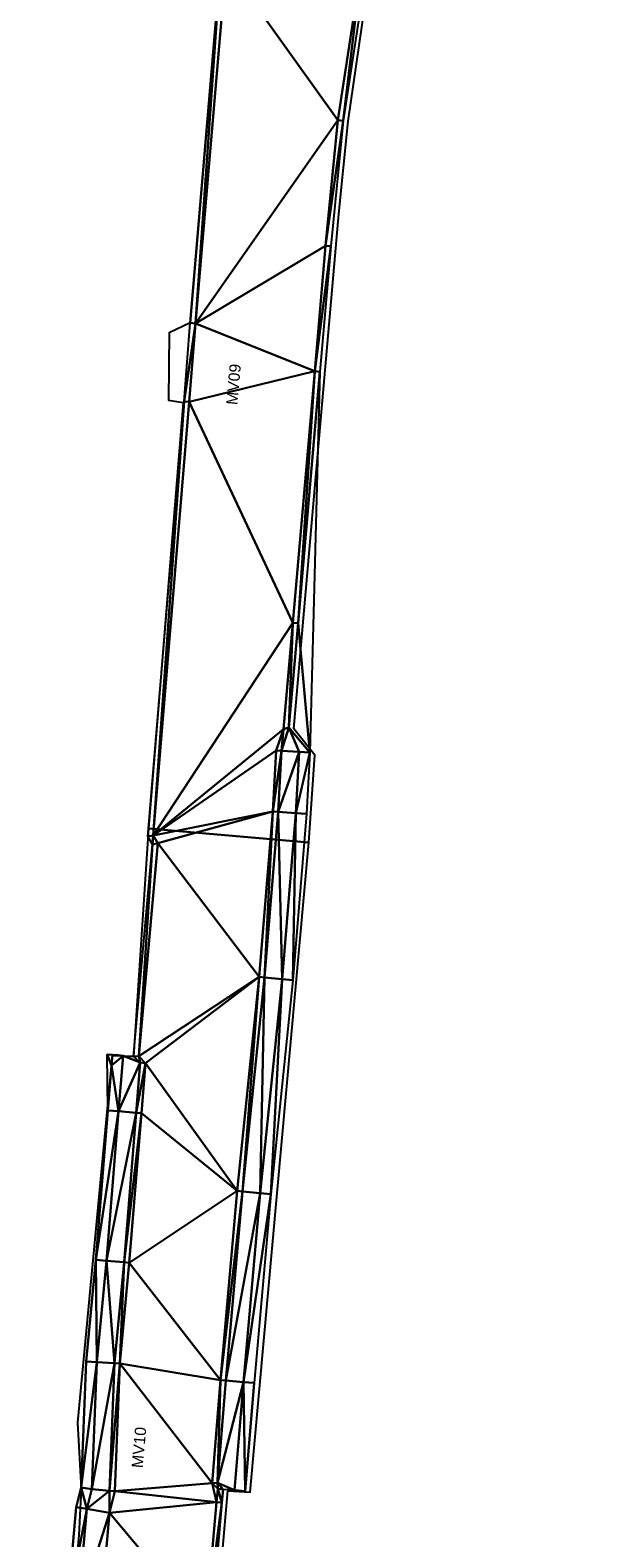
# Model space of a CAD drawing. Header units: inches. Extents: x 165249 to 166515, y 421241 to 425252.
# Tile 2 of 8: x 165588 to 165816, y 421632 to 422230. Entities that reach past the tile are written whole.
import ezdxf

# ---------------------------------------------------------------- set-up
doc = ezdxf.new("R2010")
doc.units = ezdxf.units.IN
doc.header["$MEASUREMENT"] = 0
for name, color, linetype in [('_MODEL', 7, 'Continuous'), ('Model_TIN', 9, 'Continuous'), ('TI21280_Monstervakken_0103', 5, 'Continuous')]:
    doc.layers.add(name, color=color, linetype=linetype)
doc.styles.get("Standard").update_dxf_attribs({"font": 'arial.ttf'})

msp = doc.modelspace()

# ---------------------------------------------------------------- linework, layer by layer
at = {"layer": '_MODEL', "color": 8}
for p, q in [((165690.68, 421953.43, 0.85), (165694.81, 421943.78, 3.2)), ((165690.68, 421953.43, 0.85), (165699.05, 421943.53, 4.9)), ((165687.77, 421944.19, 0.85), (165694.81, 421943.78, 3.2)), ((165694.81, 421943.78, 3.2), (165699.05, 421943.53, 4.9)), ((165622.83, 421823.32, 3.2), (165618.62, 421823.68, 4.9)), ((165624.87, 421823.11, 3.2), (165620.66, 421823.47, 4.9)), ((165631.72, 421820.4, 0.85), (165624.87, 421823.11, 3.2)), ((165624.87, 421823.11, 3.2), (165629, 421822.79, 0.85)), ((165629, 421822.79, 0.85), (165631.72, 421820.4, 0.85)), ((165631.72, 421820.4, 0.85), (165633.82, 421820.23, 0.15)), ((165669.13, 421650.64, 3.2), (165664.55, 421650.98, 0.85)), ((165673.37, 421650.34, 4.9), (165669.13, 421650.64, 3.2))]:
    msp.add_line(p, q, dxfattribs=at)
at = {"layer": '_MODEL', "color": 4}
msp.add_line((165620.29, 421819.23, 4.9), (165620.66, 421823.47, 4.9), dxfattribs=at)
at = {"layer": '_MODEL', "color": 6}
for p, q in [((165633.82, 421820.23, 0.15), (165631.13, 421823.03, 0.15)), ((165662.48, 421651.17, 0.15), (165660.18, 421653.4, 0.15))]:
    msp.add_line(p, q, dxfattribs=at)
at = {"layer": '_MODEL', "color": 2}
msp.add_line((165664.55, 421650.98, 0.85), (165662.3, 421653.6, 0.85), dxfattribs=at)
at = {"layer": '_MODEL', "color": 6, "elevation": 0.15}
for points in [[(165737.15, 422364.33), (165722.97, 422286.37), (165719.86, 422258.57), (165710.1, 422194.54), (165705.24, 422144.7), (165700.91, 422094.88), (165692.2, 421995.01), (165688.52, 421952.74), (165685.68, 421944.31)], [(165653.63, 422113.87), (165665.75, 422256.63)], [(165631.13, 421823.03), (165638.67, 421907.49), (165636.85, 421910.62), (165651.16, 422082.69), (165653.63, 422113.88)], [(165685.68, 421944.31), (165684.27, 421920.12), (165678.87, 421854.41), (165670.21, 421769.45), (165663.6, 421694.38), (165660.18, 421653.4)], [(165633.82, 421820.23), (165632.2, 421800.34), (165627.35, 421740.95), (165623.58, 421700.9), (165621.65, 421650.28)], [(165815.65, 421334.28), (165802.88, 421335.42), (165753.09, 421339.85), (165703.26, 421344.01), (165652.33, 421348.55), (165638.4, 421374.16), (165640.24, 421396.04), (165644.49, 421445.91), (165648.83, 421495.76), (165653.28, 421547.02), (165657.6, 421596.11), (165661.97, 421645.93), (165662.46, 421651.18)], [(165621.65, 421650.29), (165619.52, 421641.64), (165615.85, 421600.86), (165611.59, 421551.6), (165607.46, 421502.01), (165606.62, 421483.17)]]:
    msp.add_lwpolyline(points, dxfattribs=at)
at = {"layer": '_MODEL', "color": 2, "elevation": 0.85}
for points in [[(165739.21, 422363.96), (165725.05, 422286.06), (165721.94, 422258.29), (165712.18, 422194.28), (165707.34, 422144.51), (165703, 422094.7), (165694.29, 421994.82), (165690.68, 421953.43), (165687.77, 421944.19)], [(165651.54, 422114.05), (165663.58, 422255.93)], [(165629, 421822.79), (165636.52, 421907.01), (165634.7, 421910.14), (165649.06, 422082.86), (165651.54, 422114.05)], [(165687.77, 421944.19), (165686.37, 421919.97), (165680.96, 421854.22), (165672.3, 421769.25), (165665.69, 421694.2), (165662.3, 421653.6)], [(165631.72, 421820.4), (165630.1, 421800.52), (165625.26, 421741.14), (165621.49, 421701.04), (165619.55, 421650.36)], [(165813.73, 421336.56), (165803.07, 421337.51), (165753.27, 421341.94), (165703.44, 421346.11), (165653.64, 421350.54), (165640.54, 421374.61), (165642.34, 421395.87), (165646.58, 421445.73), (165650.92, 421495.58), (165655.38, 421546.84), (165659.69, 421595.93), (165664.07, 421645.75), (165664.55, 421650.98)]]:
    msp.add_lwpolyline(points, dxfattribs=at)
at = {"layer": '_MODEL', "color": 3, "elevation": 3.2}
for points in [[(165694.81, 421943.78), (165693.4, 421919.48), (165687.98, 421853.57), (165679.32, 421768.58), (165672.72, 421693.6), (165669.13, 421650.64)], [(165624.87, 421823.11), (165623.08, 421801.09), (165618.24, 421741.75), (165614.45, 421701.51), (165612.52, 421651.08)], [(165622.84, 421823.35), (165622.83, 421823.32)], [(165612.52, 421651.08), (165610.47, 421643.22), (165606.73, 421601.66), (165602.47, 421552.38), (165598.33, 421502.59), (165597.55, 421484.69)]]:
    msp.add_lwpolyline(points, dxfattribs=at)
at = {"layer": '_MODEL', "color": 4, "elevation": 4.9}
for points in [[(165699.05, 421943.53), (165697.64, 421919.18), (165692.21, 421853.18), (165683.55, 421768.18), (165676.95, 421693.24), (165673.37, 421650.34)], [(165620.29, 421819.23), (165618.84, 421801.43), (165614, 421742.12), (165610.21, 421701.79), (165608.3, 421651.71)], [(165608.3, 421651.71), (165606.27, 421643.95), (165602.5, 421602.04), (165598.24, 421552.74), (165594.09, 421502.86), (165593.3, 421484.92)]]:
    msp.add_lwpolyline(points, dxfattribs=at)
at = {"layer": 'Model_TIN'}
for points in [[(165653.63, 422113.88, 0.15), (165651.54, 422114.05, 0.85), (165663.58, 422255.93, 0.85), (165653.63, 422113.88, 0.15)], [(165665.75, 422256.63, 0.15), (165710.1, 422194.54, 0.15), (165653.63, 422113.88, 0.15), (165665.75, 422256.63, 0.15)], [(165653.63, 422113.88, 0.15), (165663.58, 422255.93, 0.85), (165665.75, 422256.63, 0.15), (165653.63, 422113.88, 0.15)], [(165710.1, 422194.54, 0.15), (165665.75, 422256.63, 0.15), (165719.86, 422258.57, 0.15), (165710.1, 422194.54, 0.15)], [(165710.1, 422194.54, 0.15), (165719.86, 422258.57, 0.15), (165712.18, 422194.28, 0.85), (165710.1, 422194.54, 0.15)], [(165719.86, 422258.57, 0.15), (165721.94, 422258.29, 0.85), (165712.18, 422194.28, 0.85), (165719.86, 422258.57, 0.15)], [(165710.1, 422194.54, 0.15), (165705.24, 422144.7, 0.15), (165653.63, 422113.88, 0.15), (165710.1, 422194.54, 0.15)], [(165705.24, 422144.7, 0.15), (165710.1, 422194.54, 0.15), (165712.18, 422194.28, 0.85), (165705.24, 422144.7, 0.15)], [(165705.24, 422144.7, 0.15), (165712.18, 422194.28, 0.85), (165707.34, 422144.51, 0.85), (165705.24, 422144.7, 0.15)], [(165653.63, 422113.88, 0.15), (165705.24, 422144.7, 0.15), (165700.91, 422094.88, 0.15), (165653.63, 422113.88, 0.15)], [(165700.91, 422094.88, 0.15), (165705.24, 422144.7, 0.15), (165707.34, 422144.51, 0.85), (165700.91, 422094.88, 0.15)], [(165700.91, 422094.88, 0.15), (165707.34, 422144.51, 0.85), (165703, 422094.7, 0.85), (165700.91, 422094.88, 0.15)], [(165653.63, 422113.87, 0.15), (165649.06, 422082.86, 0.85), (165651.54, 422114.05, 0.85), (165653.63, 422113.87, 0.15)], [(165653.63, 422113.87, 0.15), (165651.16, 422082.69, 0.15), (165649.06, 422082.86, 0.85), (165653.63, 422113.87, 0.15)], [(165653.63, 422113.87, 0.15), (165700.91, 422094.88, 0.15), (165651.16, 422082.69, 0.15), (165653.63, 422113.87, 0.15)], [(165653.63, 422113.88, 0.15), (165653.63, 422113.87, 0.15), (165651.54, 422114.05, 0.85), (165653.63, 422113.88, 0.15)], [(165653.63, 422113.87, 0.15), (165653.63, 422113.88, 0.15), (165700.91, 422094.88, 0.15), (165653.63, 422113.87, 0.15)], [(165651.16, 422082.69, 0.15), (165700.91, 422094.88, 0.15), (165692.2, 421995.01, 0.15), (165651.16, 422082.69, 0.15)], [(165694.29, 421994.82, 0.85), (165692.2, 421995.01, 0.15), (165700.91, 422094.88, 0.15), (165694.29, 421994.82, 0.85)], [(165700.91, 422094.88, 0.15), (165703, 422094.7, 0.85), (165694.29, 421994.82, 0.85), (165700.91, 422094.88, 0.15)], [(165694.29, 421994.82, 0.85), (165703, 422094.7, 0.85), (165699.05, 421943.53, 4.9), (165694.29, 421994.82, 0.85)], [(165636.85, 421910.62, 0.15), (165634.7, 421910.14, 0.85), (165649.06, 422082.86, 0.85), (165636.85, 421910.62, 0.15)], [(165636.85, 421910.62, 0.15), (165649.06, 422082.86, 0.85), (165651.16, 422082.69, 0.15), (165636.85, 421910.62, 0.15)], [(165651.16, 422082.69, 0.15), (165692.2, 421995.01, 0.15), (165636.85, 421910.62, 0.15), (165651.16, 422082.69, 0.15)], [(165688.52, 421952.74, 0.15), (165636.85, 421910.62, 0.15), (165692.2, 421995.01, 0.15), (165688.52, 421952.74, 0.15)], [(165688.52, 421952.74, 0.15), (165692.2, 421995.01, 0.15), (165690.68, 421953.43, 0.85), (165688.52, 421952.74, 0.15)], [(165694.29, 421994.82, 0.85), (165690.68, 421953.43, 0.85), (165692.2, 421995.01, 0.15), (165694.29, 421994.82, 0.85)], [(165694.29, 421994.82, 0.85), (165699.05, 421943.53, 4.9), (165690.68, 421953.43, 0.85), (165694.29, 421994.82, 0.85)], [(165685.68, 421944.31, 0.15), (165636.85, 421910.62, 0.15), (165688.52, 421952.74, 0.15), (165685.68, 421944.31, 0.15)], [(165685.68, 421944.31, 0.15), (165688.52, 421952.74, 0.15), (165687.77, 421944.19, 0.85), (165685.68, 421944.31, 0.15)], [(165690.68, 421953.43, 0.85), (165687.77, 421944.19, 0.85), (165688.52, 421952.74, 0.15), (165690.68, 421953.43, 0.85)], [(165694.81, 421943.78, 3.2), (165687.77, 421944.19, 0.85), (165690.68, 421953.43, 0.85), (165694.81, 421943.78, 3.2)], [(165699.05, 421943.53, 4.9), (165694.81, 421943.78, 3.2), (165690.68, 421953.43, 0.85), (165699.05, 421943.53, 4.9)], [(165636.85, 421910.62, 0.15), (165685.68, 421944.31, 0.15), (165684.27, 421920.12, 0.15), (165636.85, 421910.62, 0.15)], [(165684.27, 421920.12, 0.15), (165685.68, 421944.31, 0.15), (165687.77, 421944.19, 0.85), (165684.27, 421920.12, 0.15)], [(165684.27, 421920.12, 0.15), (165687.77, 421944.19, 0.85), (165686.37, 421919.97, 0.85), (165684.27, 421920.12, 0.15)], [(165694.81, 421943.78, 3.2), (165686.37, 421919.97, 0.85), (165687.77, 421944.19, 0.85), (165694.81, 421943.78, 3.2)], [(165693.4, 421919.48, 3.2), (165686.37, 421919.97, 0.85), (165694.81, 421943.78, 3.2), (165693.4, 421919.48, 3.2)], [(165694.81, 421943.78, 3.2), (165699.05, 421943.53, 4.9), (165693.4, 421919.48, 3.2), (165694.81, 421943.78, 3.2)], [(165693.4, 421919.48, 3.2), (165699.05, 421943.53, 4.9), (165697.64, 421919.18, 4.9), (165693.4, 421919.48, 3.2)], [(165684.27, 421920.12, 0.15), (165638.67, 421907.49, 0.15), (165636.85, 421910.62, 0.15), (165684.27, 421920.12, 0.15)], [(165638.67, 421907.49, 0.15), (165684.27, 421920.12, 0.15), (165678.87, 421854.41, 0.15), (165638.67, 421907.49, 0.15)], [(165678.87, 421854.41, 0.15), (165684.27, 421920.12, 0.15), (165680.96, 421854.22, 0.85), (165678.87, 421854.41, 0.15)], [(165684.27, 421920.12, 0.15), (165686.37, 421919.97, 0.85), (165680.96, 421854.22, 0.85), (165684.27, 421920.12, 0.15)], [(165686.37, 421919.97, 0.85), (165687.98, 421853.57, 3.2), (165680.96, 421854.22, 0.85), (165686.37, 421919.97, 0.85)], [(165686.37, 421919.97, 0.85), (165693.4, 421919.48, 3.2), (165687.98, 421853.57, 3.2), (165686.37, 421919.97, 0.85)], [(165687.98, 421853.57, 3.2), (165693.4, 421919.48, 3.2), (165692.21, 421853.18, 4.9), (165687.98, 421853.57, 3.2)], [(165697.64, 421919.18, 4.9), (165692.21, 421853.18, 4.9), (165693.4, 421919.48, 3.2), (165697.64, 421919.18, 4.9)], [(165636.85, 421910.62, 0.15), (165636.52, 421907.01, 0.85), (165634.7, 421910.14, 0.85), (165636.85, 421910.62, 0.15)], [(165636.85, 421910.62, 0.15), (165638.67, 421907.49, 0.15), (165636.52, 421907.01, 0.85), (165636.85, 421910.62, 0.15)], [(165636.52, 421907.01, 0.85), (165631.13, 421823.03, 0.15), (165629, 421822.79, 0.85), (165636.52, 421907.01, 0.85)], [(165631.13, 421823.03, 0.15), (165636.52, 421907.01, 0.85), (165638.67, 421907.49, 0.15), (165631.13, 421823.03, 0.15)], [(165638.67, 421907.49, 0.15), (165678.87, 421854.41, 0.15), (165631.13, 421823.03, 0.15), (165638.67, 421907.49, 0.15)], [(165631.13, 421823.03, 0.15), (165678.87, 421854.41, 0.15), (165633.82, 421820.23, 0.15), (165631.13, 421823.03, 0.15)], [(165670.21, 421769.45, 0.15), (165633.82, 421820.23, 0.15), (165678.87, 421854.41, 0.15), (165670.21, 421769.45, 0.15)], [(165678.87, 421854.41, 0.15), (165672.3, 421769.25, 0.85), (165670.21, 421769.45, 0.15), (165678.87, 421854.41, 0.15)], [(165678.87, 421854.41, 0.15), (165680.96, 421854.22, 0.85), (165672.3, 421769.25, 0.85), (165678.87, 421854.41, 0.15)], [(165679.32, 421768.58, 3.2), (165672.3, 421769.25, 0.85), (165680.96, 421854.22, 0.85), (165679.32, 421768.58, 3.2)], [(165679.32, 421768.58, 3.2), (165680.96, 421854.22, 0.85), (165687.98, 421853.57, 3.2), (165679.32, 421768.58, 3.2)], [(165679.32, 421768.58, 3.2), (165687.98, 421853.57, 3.2), (165683.55, 421768.18, 4.9), (165679.32, 421768.58, 3.2)], [(165687.98, 421853.57, 3.2), (165692.21, 421853.18, 4.9), (165683.55, 421768.18, 4.9), (165687.98, 421853.57, 3.2)], [(165618.62, 421823.68, 4.9), (165622.84, 421823.35, 3.2), (165622.83, 421823.32, 3.2), (165618.62, 421823.68, 4.9)], [(165618.62, 421823.68, 4.9), (165620.66, 421823.47, 4.9), (165620.66, 421823.47, 4.9), (165618.62, 421823.68, 4.9)], [(165620.29, 421819.23, 4.9), (165618.62, 421823.68, 4.9), (165620.66, 421823.47, 4.9), (165620.29, 421819.23, 4.9)], [(165622.83, 421823.32, 3.2), (165620.66, 421823.47, 4.9), (165618.62, 421823.68, 4.9), (165622.83, 421823.32, 3.2)], [(165618.84, 421801.43, 4.9), (165618.62, 421823.68, 4.9), (165620.29, 421819.23, 4.9), (165618.84, 421801.43, 4.9)], [(165620.29, 421819.23, 4.9), (165623.08, 421801.09, 3.2), (165618.84, 421801.43, 4.9), (165620.29, 421819.23, 4.9)], [(165624.87, 421823.11, 3.2), (165620.29, 421819.23, 4.9), (165620.66, 421823.47, 4.9), (165624.87, 421823.11, 3.2)], [(165623.08, 421801.09, 3.2), (165620.29, 421819.23, 4.9), (165624.87, 421823.11, 3.2), (165623.08, 421801.09, 3.2)], [(165620.66, 421823.47, 4.9), (165622.83, 421823.32, 3.2), (165624.87, 421823.11, 3.2), (165620.66, 421823.47, 4.9)], [(165624.87, 421823.11, 3.2), (165620.66, 421823.47, 4.9), (165620.66, 421823.47, 4.9), (165624.87, 421823.11, 3.2)], [(165622.83, 421823.32, 3.2), (165622.84, 421823.35, 3.2), (165624.87, 421823.11, 3.2), (165622.83, 421823.32, 3.2)], [(165624.87, 421823.11, 3.2), (165631.72, 421820.4, 0.85), (165623.08, 421801.09, 3.2), (165624.87, 421823.11, 3.2)], [(165630.1, 421800.52, 0.85), (165623.08, 421801.09, 3.2), (165631.72, 421820.4, 0.85), (165630.1, 421800.52, 0.85)], [(165629, 421822.79, 0.85), (165631.72, 421820.4, 0.85), (165624.87, 421823.11, 3.2), (165629, 421822.79, 0.85)], [(165631.72, 421820.4, 0.85), (165629, 421822.79, 0.85), (165631.13, 421823.03, 0.15), (165631.72, 421820.4, 0.85)], [(165630.1, 421800.52, 0.85), (165631.72, 421820.4, 0.85), (165633.82, 421820.23, 0.15), (165630.1, 421800.52, 0.85)], [(165630.1, 421800.52, 0.85), (165633.82, 421820.23, 0.15), (165632.2, 421800.34, 0.15), (165630.1, 421800.52, 0.85)], [(165631.13, 421823.03, 0.15), (165633.82, 421820.23, 0.15), (165631.72, 421820.4, 0.85), (165631.13, 421823.03, 0.15)], [(165670.21, 421769.45, 0.15), (165632.2, 421800.34, 0.15), (165633.82, 421820.23, 0.15), (165670.21, 421769.45, 0.15)], [(165614, 421742.12, 4.9), (165618.84, 421801.43, 4.9), (165623.08, 421801.09, 3.2), (165614, 421742.12, 4.9)], [(165614, 421742.12, 4.9), (165623.08, 421801.09, 3.2), (165618.24, 421741.75, 3.2), (165614, 421742.12, 4.9)], [(165630.1, 421800.52, 0.85), (165618.24, 421741.75, 3.2), (165623.08, 421801.09, 3.2), (165630.1, 421800.52, 0.85)], [(165625.26, 421741.14, 0.85), (165618.24, 421741.75, 3.2), (165630.1, 421800.52, 0.85), (165625.26, 421741.14, 0.85)], [(165632.2, 421800.34, 0.15), (165625.26, 421741.14, 0.85), (165630.1, 421800.52, 0.85), (165632.2, 421800.34, 0.15)], [(165627.35, 421740.95, 0.15), (165625.26, 421741.14, 0.85), (165632.2, 421800.34, 0.15), (165627.35, 421740.95, 0.15)], [(165670.21, 421769.45, 0.15), (165627.35, 421740.95, 0.15), (165632.2, 421800.34, 0.15), (165670.21, 421769.45, 0.15)], [(165670.21, 421769.45, 0.15), (165663.6, 421694.38, 0.15), (165627.35, 421740.95, 0.15), (165670.21, 421769.45, 0.15)], [(165670.21, 421769.45, 0.15), (165672.3, 421769.25, 0.85), (165663.6, 421694.38, 0.15), (165670.21, 421769.45, 0.15)], [(165665.69, 421694.2, 0.85), (165663.6, 421694.38, 0.15), (165672.3, 421769.25, 0.85), (165665.69, 421694.2, 0.85)], [(165679.32, 421768.58, 3.2), (165665.69, 421694.2, 0.85), (165672.3, 421769.25, 0.85), (165679.32, 421768.58, 3.2)], [(165672.72, 421693.6, 3.2), (165665.69, 421694.2, 0.85), (165679.32, 421768.58, 3.2), (165672.72, 421693.6, 3.2)], [(165672.72, 421693.6, 3.2), (165679.32, 421768.58, 3.2), (165683.55, 421768.18, 4.9), (165672.72, 421693.6, 3.2)], [(165676.95, 421693.24, 4.9), (165672.72, 421693.6, 3.2), (165683.55, 421768.18, 4.9), (165676.95, 421693.24, 4.9)], [(165610.21, 421701.79, 4.9), (165614, 421742.12, 4.9), (165614.45, 421701.51, 3.2), (165610.21, 421701.79, 4.9)], [(165614, 421742.12, 4.9), (165618.24, 421741.75, 3.2), (165614.45, 421701.51, 3.2), (165614, 421742.12, 4.9)], [(165621.49, 421701.04, 0.85), (165614.45, 421701.51, 3.2), (165618.24, 421741.75, 3.2), (165621.49, 421701.04, 0.85)], [(165621.49, 421701.04, 0.85), (165618.24, 421741.75, 3.2), (165625.26, 421741.14, 0.85), (165621.49, 421701.04, 0.85)], [(165625.26, 421741.14, 0.85), (165623.58, 421700.9, 0.15), (165621.49, 421701.04, 0.85), (165625.26, 421741.14, 0.85)], [(165623.58, 421700.9, 0.15), (165625.26, 421741.14, 0.85), (165627.35, 421740.95, 0.15), (165623.58, 421700.9, 0.15)], [(165623.58, 421700.9, 0.15), (165627.35, 421740.95, 0.15), (165663.6, 421694.38, 0.15), (165623.58, 421700.9, 0.15)], [(165608.3, 421651.71, 4.9), (165610.21, 421701.79, 4.9), (165614.45, 421701.51, 3.2), (165608.3, 421651.71, 4.9)], [(165608.3, 421651.71, 4.9), (165614.45, 421701.51, 3.2), (165612.52, 421651.08, 3.2), (165608.3, 421651.71, 4.9)], [(165621.49, 421701.04, 0.85), (165612.52, 421651.08, 3.2), (165614.45, 421701.51, 3.2), (165621.49, 421701.04, 0.85)], [(165619.55, 421650.36, 0.85), (165612.52, 421651.08, 3.2), (165621.49, 421701.04, 0.85), (165619.55, 421650.36, 0.85)], [(165623.58, 421700.9, 0.15), (165619.55, 421650.36, 0.85), (165621.49, 421701.04, 0.85), (165623.58, 421700.9, 0.15)], [(165619.55, 421650.36, 0.85), (165623.58, 421700.9, 0.15), (165621.65, 421650.29, 0.15), (165619.55, 421650.36, 0.85)], [(165621.65, 421650.29, 0.15), (165623.58, 421700.9, 0.15), (165660.18, 421653.4, 0.15), (165621.65, 421650.29, 0.15)], [(165623.58, 421700.9, 0.15), (165663.6, 421694.38, 0.15), (165660.18, 421653.4, 0.15), (165623.58, 421700.9, 0.15)], [(165662.3, 421653.6, 0.85), (165660.18, 421653.4, 0.15), (165663.6, 421694.38, 0.15), (165662.3, 421653.6, 0.85)], [(165665.69, 421694.2, 0.85), (165662.3, 421653.6, 0.85), (165663.6, 421694.38, 0.15), (165665.69, 421694.2, 0.85)], [(165672.72, 421693.6, 3.2), (165662.3, 421653.6, 0.85), (165665.69, 421694.2, 0.85), (165672.72, 421693.6, 3.2)], [(165669.13, 421650.64, 3.2), (165662.3, 421653.6, 0.85), (165672.72, 421693.6, 3.2), (165669.13, 421650.64, 3.2)], [(165672.72, 421693.6, 3.2), (165669.13, 421650.64, 3.2), (165669.13, 421650.64, 3.2), (165672.72, 421693.6, 3.2)], [(165672.72, 421693.6, 3.2), (165673.37, 421650.34, 4.9), (165669.13, 421650.64, 3.2), (165672.72, 421693.6, 3.2)], [(165672.72, 421693.6, 3.2), (165676.95, 421693.24, 4.9), (165673.37, 421650.34, 4.9), (165672.72, 421693.6, 3.2)], [(165673.37, 421650.34, 4.9), (165673.37, 421650.34, 4.9), (165676.95, 421693.24, 4.9), (165673.37, 421650.34, 4.9)], [(165610.47, 421643.22, 3.2), (165606.27, 421643.95, 4.9), (165608.3, 421651.71, 4.9), (165610.47, 421643.22, 3.2)], [(165608.3, 421651.71, 4.9), (165612.52, 421651.08, 3.2), (165610.47, 421643.22, 3.2), (165608.3, 421651.71, 4.9)], [(165619.55, 421650.36, 0.85), (165610.47, 421643.22, 3.2), (165612.52, 421651.08, 3.2), (165619.55, 421650.36, 0.85)], [(165661.97, 421645.93, 0.15), (165621.65, 421650.28, 0.15), (165660.18, 421653.4, 0.15), (165661.97, 421645.93, 0.15)], [(165621.65, 421650.29, 0.15), (165660.18, 421653.4, 0.15), (165621.65, 421650.28, 0.15), (165621.65, 421650.29, 0.15)], [(165662.46, 421651.18, 0.15), (165660.18, 421653.4, 0.15), (165662.3, 421653.6, 0.85), (165662.46, 421651.18, 0.15)], [(165662.46, 421651.18, 0.15), (165661.97, 421645.93, 0.15), (165660.18, 421653.4, 0.15), (165662.46, 421651.18, 0.15)], [(165662.48, 421651.17, 0.15), (165661.97, 421645.93, 0.15), (165662.46, 421651.18, 0.15), (165662.48, 421651.17, 0.15)], [(165662.48, 421651.17, 0.15), (165664.07, 421645.75, 0.85), (165661.97, 421645.93, 0.15), (165662.48, 421651.17, 0.15)], [(165664.55, 421650.98, 0.85), (165662.46, 421651.18, 0.15), (165662.3, 421653.6, 0.85), (165664.55, 421650.98, 0.85)], [(165669.13, 421650.64, 3.2), (165664.55, 421650.98, 0.85), (165662.3, 421653.6, 0.85), (165669.13, 421650.64, 3.2)], [(165662.48, 421651.17, 0.15), (165662.46, 421651.18, 0.15), (165664.55, 421650.98, 0.85), (165662.48, 421651.17, 0.15)], [(165662.48, 421651.17, 0.15), (165664.55, 421650.98, 0.85), (165664.07, 421645.75, 0.85), (165662.48, 421651.17, 0.15)], [(165619.55, 421650.36, 0.85), (165619.52, 421641.64, 0.15), (165610.47, 421643.22, 3.2), (165619.55, 421650.36, 0.85)], [(165619.52, 421641.64, 0.15), (165619.55, 421650.36, 0.85), (165621.65, 421650.29, 0.15), (165619.52, 421641.64, 0.15)], [(165621.65, 421650.29, 0.15), (165621.65, 421650.28, 0.15), (165619.52, 421641.64, 0.15), (165621.65, 421650.29, 0.15)], [(165619.52, 421641.64, 0.15), (165621.65, 421650.28, 0.15), (165661.97, 421645.93, 0.15), (165619.52, 421641.64, 0.15)], [(165661.97, 421645.93, 0.15), (165657.6, 421596.11, 0.15), (165619.52, 421641.64, 0.15), (165661.97, 421645.93, 0.15)], [(165661.97, 421645.93, 0.15), (165664.07, 421645.75, 0.85), (165657.6, 421596.11, 0.15), (165661.97, 421645.93, 0.15)], [(165657.6, 421596.11, 0.15), (165664.07, 421645.75, 0.85), (165659.69, 421595.93, 0.85), (165657.6, 421596.11, 0.15)], [(165669.13, 421650.64, 3.2), (165673.37, 421650.34, 4.9), (165673.37, 421650.34, 4.9), (165669.13, 421650.64, 3.2)], [(165610.47, 421643.22, 3.2), (165602.5, 421602.04, 4.9), (165606.27, 421643.95, 4.9), (165610.47, 421643.22, 3.2)], [(165606.73, 421601.66, 3.2), (165602.5, 421602.04, 4.9), (165610.47, 421643.22, 3.2), (165606.73, 421601.66, 3.2)], [(165619.52, 421641.64, 0.15), (165606.73, 421601.66, 3.2), (165610.47, 421643.22, 3.2), (165619.52, 421641.64, 0.15)], [(165615.85, 421600.86, 0.15), (165606.73, 421601.66, 3.2), (165619.52, 421641.64, 0.15), (165615.85, 421600.86, 0.15)], [(165615.85, 421600.86, 0.15), (165619.52, 421641.64, 0.15), (165657.6, 421596.11, 0.15), (165615.85, 421600.86, 0.15)]]:
    msp.add_3dface(points, dxfattribs=at)
at = {"layer": 'TI21280_Monstervakken_0103', "linetype": 'Continuous'}
for points in [[(165634.96, 421913.28), (165698.6, 421907.79), (165701.03, 421942.47), (165692.61, 421952.94), (165710.43, 422157.33), (165714.18, 422194.2), (165720.65, 422238.76), (165723.38, 422257.75), (165731.39, 422257.46), (165731.73, 422260.44), (165657.44, 422263.04), (165663.58, 422255.93), (165651.54, 422114.05), (165643.12, 422110.06), (165642.94, 422083.36), (165648.7, 422082.49)], [(165588, 421424.66), (165646.24, 421418.71), (165666.47, 421650.42), (165675.3, 421649.92), (165698.6, 421907.79), (165634.96, 421913.28), (165629, 421822.79), (165620.52, 421823.13), (165606.85, 421677.59), (165608.18, 421651.25), (165607.3, 421632.82), (165591.09, 421452.83)]]:
    msp.add_lwpolyline(points, close=True, dxfattribs=at)

# ---------------------------------------------------------------- texts
at = {"layer": 'TI21280_Monstervakken_0103', "char_height": 0.2, "width": 13.9332, "attachment_point": 7, "rotation": 84.91913}
for s, insert in [('\\fArial|i0|b0;\\H4.47055;MV09', (165670.27, 422081.34)), ('\\fArial|i0|b0;\\H4.47055;MV10', (165632.74, 421659.3))]:
    msp.add_mtext(s, dxfattribs=dict(at, insert=insert))

doc.saveas('drawing.dxf')
